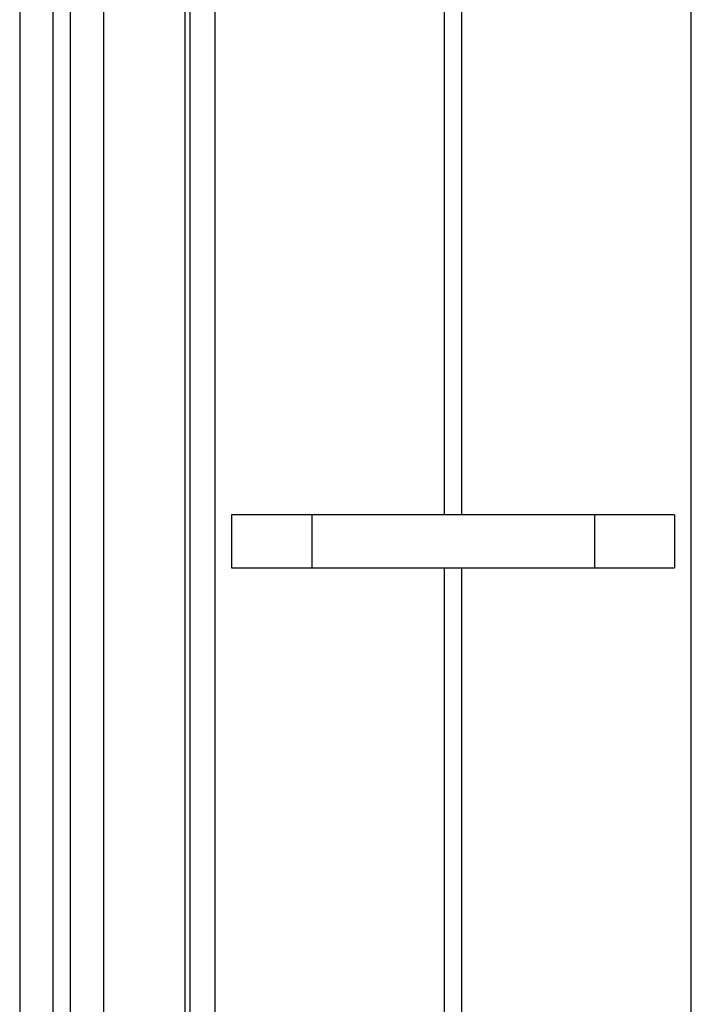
# Model space of a CAD drawing. Header units: inches. Extents: x 0.2 to 16.8, y 0.1 to 10.8.
# Tile 28 of 43: x 9.621 to 9.865, y 5.355 to 5.708. Entities that reach past the tile are written whole.
import ezdxf

# ---------------------------------------------------------------- set-up
doc = ezdxf.new("R2010")
doc.units = ezdxf.units.IN
doc.header["$LTSCALE"] = 0.935
doc.header["$MEASUREMENT"] = 0
doc.layers.get('0').update_dxf_attribs({"linetype": 'CONTINUOUS'})
doc.layers.add('DIMENSIONS', color=7, linetype='CONTINUOUS')
doc.styles.get("Standard").update_dxf_attribs({"font": 'txt', "width": 0.8})
doc.dimstyles.new('DIMSTYLE_2', dxfattribs={"dimtxt": 0.125, "dimasz": 0.18, "dimexe": 0.18, "dimexo": 0.0625, "dimgap": 0.09, "dimtad": 0, "dimtih": 1, "dimtoh": 1, "dimdec": 3, "dimzin": 4, "dimdsep": 46, "dimtxsty": 'STANDARD', "dimblk": '_FILLED', "dimblk1": '_FILLED', "dimblk2": '_FILLED', "dimcen": 0.09, "dimadec": 0, "dimazin": 0, "dimtp": 0.01, "dimtm": 0.01, "dimtfac": 1, "dimtdec": 3, "dimtofl": 0, "dimtmove": 0, "dimatfit": 3, "dimldrblk": '_FILLED', "dimfxl": 1, "dimtolj": 1, "dimtzin": 4, "dimarcsym": 0})

# ---------------------------------------------------------------- blocks, each defined once
blk = doc.blocks.new('_FILLED')
at = {"color": 0, "linetype": 'BYBLOCK'}
blk.add_solid([(0, 0), (-1, 0.1736), (-1, -0.1736)], dxfattribs=at)
blk = doc.blocks.new('*D8')
at = {"layer": 'DIMENSIONS', "color": 2, "linetype": 'CONTINUOUS'}
for p, q in [((9.74268, 7.94095), (11.48198, 7.94095)), ((11.35698, 7.94095), (11.35698, 5.45948)), ((11.35698, 2.87604), (11.35698, 5.20948)), ((9.78348, 2.87604), (11.48198, 2.87604))]:
    blk.add_line(p, q, dxfattribs=at)
at = {"layer": 'DIMENSIONS', "color": 2, "linetype": 'CONTINUOUS', "xscale": 0.18, "yscale": 0.18, "zscale": 0.18}
for p, rotation in [((11.35698, 7.94095), 90), ((11.35698, 2.87604), 270)]:
    blk.add_blockref('_FILLED', p, dxfattribs=dict(at, rotation=rotation))
at = {"layer": 'DIMENSIONS', "color": 2, "linetype": 'CONTINUOUS', "width": 0.8}
for s, p in [('[', (11.26948, 5.27198)), (']', (11.96948, 5.27198)), ('5.065', (10.64448, 5.27198)), ('128.65', (11.36948, 5.27198))]:
    blk.add_text(s, height=0.125, dxfattribs=at).set_placement(p)

msp = doc.modelspace()

# ---------------------------------------------------------------- linework, layer by layer
at = {"color": 7, "linetype": 'CONTINUOUS'}
for p, q in [((9.62098, 7.94095), (9.62098, 2.87604)), ((9.65098, 7.94095), (9.65098, 2.87604)), ((9.68198, 3.52095), (9.68198, 7.52095)), ((9.85523, 5.53045), (9.69673, 5.53045)), ((9.69673, 5.53045), (9.69673, 5.51145)), ((9.72543, 5.53045), (9.72543, 5.51145)), ((9.82653, 5.53045), (9.82653, 5.51145)), ((9.85523, 5.53045), (9.85523, 5.51145)), ((9.69673, 5.51145), (9.85523, 5.51145))]:
    msp.add_line(p, q, dxfattribs=at)
at = {"color": 9, "linetype": 'CONTINUOUS'}
for p, q in [((9.63298, 2.87604), (9.63298, 7.94095)), ((9.63898, 7.94095), (9.63898, 2.87604)), ((9.68018, 3.51145), (9.68018, 7.53045)), ((9.69094, 3.52095), (9.69094, 7.52095)), ((9.86103, 7.52095), (9.86103, 3.52095)), ((9.77285, 5.7124), (9.77285, 5.53045)), ((9.77912, 5.53045), (9.77912, 5.7124)), ((9.77285, 5.51145), (9.77285, 5.3295)), ((9.77912, 5.3295), (9.77912, 5.51145))]:
    msp.add_line(p, q, dxfattribs=at)

# ---------------------------------------------------------------- dimensions: what is measured, and where the dimension line sits
at = {"layer": 'DIMENSIONS', "color": 2, "linetype": 'CONTINUOUS'}
dim = msp.add_linear_dim(base=(11.35698, 2.87604), p1=(9.74268, 7.94095), p2=(9.78348, 2.87604), angle=270, dimstyle='DIMSTYLE_2', dxfattribs=at)
dim.commit()
dim.dimension.update_dxf_attribs({"geometry": '*D8', "text_midpoint": (11.35698, 5.33448), "dimtype": 160})

doc.saveas('drawing.dxf')
